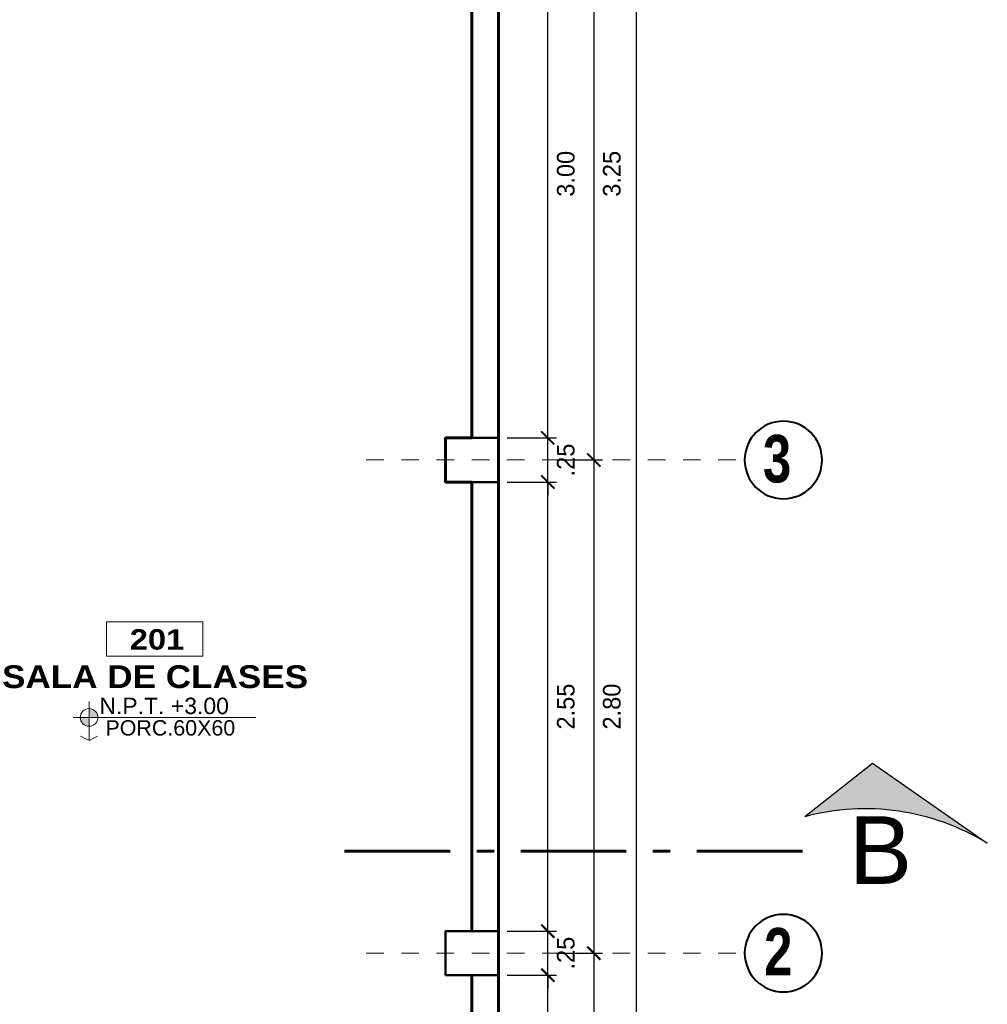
# Model space of a CAD drawing. Header units: metres. Extents: x -13 to 533, y -25 to 219.
# Tile 29 of 99: x 17.71 to 23.21, y 3.28 to 8.88. Entities that reach past the tile are written whole.
import ezdxf
from ezdxf.enums import TextEntityAlignment as Align

# ---------------------------------------------------------------- set-up
doc = ezdxf.new("R2010")
doc.units = ezdxf.units.M
doc.linetypes.add('ACAD_ISO10W100', pattern=[18, 12, -3, 0, -3])
doc.linetypes.add('DASHDOT', pattern=[1, 0.5, -0.25, 0, -0.25])
for name, color, linetype, lineweight in [('COLUMNAS', 5, 'Continuous', 80), ('CORTES', 252, 'Continuous', 25), ('COTAS', 4, 'Continuous', 13), ('EJES', 251, 'Continuous', 20), ('NPT', 255, 'Continuous', 13), ('PLUMA 0.8', 1, 'Continuous', 60), ('TEXTO', 14, 'Continuous', 40), ('Textos', 7, 'Continuous', 0)]:
    doc.layers.add(name, color=color, linetype=linetype, lineweight=lineweight)
doc.styles.add('ARIAL BLACK', font='txt', dxfattribs={"height": 0.1})
doc.styles.add('ARIALREG', font='arial.ttf')
doc.styles.add('joe1', font='impact.ttf')
doc.styles.add('STYLE1', font='arial.ttf', dxfattribs={"height": 0.3})
doc.styles.add('TEXTOCENT', font='GOTHIC.TTF')
doc.dimstyles.new('PLANTA50', dxfattribs={"dimscale": 0.5, "dimtxt": 0.2, "dimasz": 0.15, "dimexe": 0.1, "dimexo": 0.1, "dimgap": 0.1, "dimtad": 2, "dimzin": 7, "dimdsep": 46, "dimtxsty": 'TEXTOCENT', "dimblk": 'ARCHTICK', "dimcen": 0.2, "dimdle": 0.1, "dimclrd": 8, "dimclre": 8, "dimclrt": 256, "dimaunit": 1, "dimadec": 0, "dimazin": 0, "dimtfac": 1, "dimtix": 1, "dimtmove": 2, "dimatfit": 3, "dimldrblk": 'ARCHTICK', "dimfxl": 1, "dimtolj": 1, "dimtzin": 0, "dimarcsym": 0})

# ---------------------------------------------------------------- blocks, each defined once
blk = doc.blocks.new('_ARCHTICK')
at = {"color": 0, "linetype": 'ByBlock', "const_width": 0.15}
blk.add_lwpolyline([(-0.5, -0.5), (0.5, 0.5)], dxfattribs=at)
blk = doc.blocks.new('*D195')
at = {"layer": 'COTAS', "color": 8, "lineweight": -2, "transparency": 16777216}
for p, q in [((21.2118, 20.05), (21.2118, -0.05)), ((20.48, 20), (21.2618, 20)), ((20.53, 0), (21.2618, 0))]:
    blk.add_line(p, q, dxfattribs=at)
at = {"layer": 'Defpoints', "color": 0, "lineweight": 5, "transparency": 16777216}
for p in [(20.43, 20), (20.48, 0), (21.2118, 0)]:
    blk.add_point(p, dxfattribs=at)
at = {"layer": 'COTAS', "color": 8, "lineweight": -2, "transparency": 16777216, "xscale": 0.075, "yscale": 0.075, "zscale": 0.075}
for p, rotation in [((21.2118, 20), 90), ((21.2118, 0), 270)]:
    blk.add_blockref('_ARCHTICK', p, dxfattribs=dict(at, rotation=rotation))
at = {"layer": 'COTAS', "transparency": 16777216, "insert": (21.3144, 10), "char_height": 0.1, "attachment_point": 5, "rotation": 90, "style": 'TEXTOCENT'}
blk.add_mtext('\\A1;20.00', dxfattribs=at)
blk = doc.blocks.new('*D196')
at = {"layer": 'COTAS', "color": 8, "lineweight": -2, "transparency": 16777216}
for p, q in [((20.7108, 0.2), (20.7108, 3.5)), ((20.48, 3.45), (20.7608, 3.45)), ((20.53, 0.25), (20.7608, 0.25))]:
    blk.add_line(p, q, dxfattribs=at)
at = {"layer": 'Defpoints', "color": 0, "lineweight": 5, "transparency": 16777216}
for p in [(20.43, 3.45), (20.7108, 3.45), (20.48, 0.25)]:
    blk.add_point(p, dxfattribs=at)
at = {"layer": 'COTAS', "color": 8, "lineweight": -2, "transparency": 16777216, "xscale": 0.075, "yscale": 0.075, "zscale": 0.075}
for p, rotation in [((20.7108, 3.45), 90), ((20.7108, 0.25), 270)]:
    blk.add_blockref('_ARCHTICK', p, dxfattribs=dict(at, rotation=rotation))
at = {"layer": 'COTAS', "transparency": 16777216, "insert": (20.8133, 1.85), "char_height": 0.1, "attachment_point": 5, "rotation": 90, "style": 'TEXTOCENT'}
blk.add_mtext('\\A1;3.20', dxfattribs=at)
blk = doc.blocks.new('*D198')
at = {"layer": 'COTAS', "color": 8, "lineweight": -2, "transparency": 16777216}
for p, q in [((20.9721, 3.625), (20.9721, -0.05)), ((20.7608, 3.575), (21.0221, 3.575)), ((20.53, 0), (21.0221, 0))]:
    blk.add_line(p, q, dxfattribs=at)
at = {"layer": 'Defpoints', "color": 0, "lineweight": 5, "transparency": 16777216}
for p in [(20.7108, 3.575), (20.48, 0), (20.9721, 0)]:
    blk.add_point(p, dxfattribs=at)
at = {"layer": 'COTAS', "color": 8, "lineweight": -2, "transparency": 16777216, "xscale": 0.075, "yscale": 0.075, "zscale": 0.075}
for p, rotation in [((20.9721, 3.575), 90), ((20.9721, 0), 270)]:
    blk.add_blockref('_ARCHTICK', p, dxfattribs=dict(at, rotation=rotation))
at = {"layer": 'COTAS', "transparency": 16777216, "insert": (21.0746, 1.7875), "char_height": 0.1, "attachment_point": 5, "rotation": 90, "style": 'TEXTOCENT'}
blk.add_mtext('\\A1;3.58', dxfattribs=at)
blk = doc.blocks.new('A$C7ABB6997')
at = {"layer": 'EJES', "color": 250, "linetype": 'DASHDOT', "ltscale": 0.01}
blk.add_line((0.22, 0.6), (0.22, 2.75), dxfattribs=at)
at = {"layer": 'EJES', "color": 250, "lineweight": 40}
blk.add_circle((0.22, 2.97), 0.22, dxfattribs=at)
blk = doc.blocks.new('*D199')
at = {"layer": 'COTAS', "color": 8, "lineweight": -2, "transparency": 16777216}
for p, q in [((20.7108, 3.7), (20.7108, 3.775)), ((20.48, 3.7), (20.7608, 3.7)), ((20.7108, 3.45), (20.7108, 3.7)), ((20.48, 3.45), (20.7608, 3.45)), ((20.7108, 3.45), (20.7108, 3.375))]:
    blk.add_line(p, q, dxfattribs=at)
at = {"layer": 'Defpoints', "color": 0, "lineweight": 5, "transparency": 16777216}
for p in [(20.43, 3.7), (20.7108, 3.7), (20.43, 3.45)]:
    blk.add_point(p, dxfattribs=at)
at = {"layer": 'COTAS', "color": 8, "lineweight": -2, "transparency": 16777216, "xscale": 0.075, "yscale": 0.075, "zscale": 0.075}
for p, rotation in [((20.7108, 3.7), 270), ((20.7108, 3.45), 90)]:
    blk.add_blockref('_ARCHTICK', p, dxfattribs=dict(at, rotation=rotation))
at = {"layer": 'COTAS', "transparency": 16777216, "insert": (20.8133, 3.575), "char_height": 0.1, "attachment_point": 5, "rotation": 90, "style": 'TEXTOCENT'}
blk.add_mtext('\\A1;.25', dxfattribs=at)
blk = doc.blocks.new('*D200')
at = {"layer": 'COTAS', "color": 8, "lineweight": -2, "transparency": 16777216}
for p, q in [((20.7108, 3.65), (20.7108, 6.3)), ((20.48, 6.25), (20.7608, 6.25)), ((20.48, 3.7), (20.7608, 3.7))]:
    blk.add_line(p, q, dxfattribs=at)
at = {"layer": 'Defpoints', "color": 0, "lineweight": 5, "transparency": 16777216}
for p in [(20.43, 6.25), (20.7108, 6.25), (20.43, 3.7)]:
    blk.add_point(p, dxfattribs=at)
at = {"layer": 'COTAS', "color": 8, "lineweight": -2, "transparency": 16777216, "xscale": 0.075, "yscale": 0.075, "zscale": 0.075}
for p, rotation in [((20.7108, 6.25), 90), ((20.7108, 3.7), 270)]:
    blk.add_blockref('_ARCHTICK', p, dxfattribs=dict(at, rotation=rotation))
at = {"layer": 'COTAS', "transparency": 16777216, "insert": (20.8133, 4.975), "char_height": 0.1, "attachment_point": 5, "rotation": 90, "style": 'TEXTOCENT'}
blk.add_mtext('\\A1;2.55', dxfattribs=at)
blk = doc.blocks.new('*D201')
at = {"layer": 'COTAS', "color": 8, "lineweight": -2, "transparency": 16777216}
for p, q in [((20.7108, 6.45), (20.7108, 9.55)), ((20.48, 9.5), (20.7608, 9.5)), ((20.48, 6.5), (20.7608, 6.5))]:
    blk.add_line(p, q, dxfattribs=at)
at = {"layer": 'Defpoints', "color": 0, "lineweight": 5, "transparency": 16777216}
for p in [(20.43, 9.5), (20.7108, 9.5), (20.43, 6.5)]:
    blk.add_point(p, dxfattribs=at)
at = {"layer": 'COTAS', "color": 8, "lineweight": -2, "transparency": 16777216, "xscale": 0.075, "yscale": 0.075, "zscale": 0.075}
for p, rotation in [((20.7108, 9.5), 90), ((20.7108, 6.5), 270)]:
    blk.add_blockref('_ARCHTICK', p, dxfattribs=dict(at, rotation=rotation))
at = {"layer": 'COTAS', "transparency": 16777216, "insert": (20.8133, 8), "char_height": 0.1, "attachment_point": 5, "rotation": 90, "style": 'TEXTOCENT'}
blk.add_mtext('\\A1;3.00', dxfattribs=at)
blk = doc.blocks.new('*D212')
at = {"layer": 'COTAS', "color": 8, "lineweight": -2, "transparency": 16777216}
for p, q in [((20.7608, 6.375), (21.0221, 6.375)), ((20.9721, 6.425), (20.9721, 3.525)), ((20.7608, 3.575), (21.0221, 3.575))]:
    blk.add_line(p, q, dxfattribs=at)
at = {"layer": 'Defpoints', "color": 0, "lineweight": 5, "transparency": 16777216}
for p in [(20.7108, 6.375), (20.7108, 3.575), (20.9721, 3.575)]:
    blk.add_point(p, dxfattribs=at)
at = {"layer": 'COTAS', "color": 8, "lineweight": -2, "transparency": 16777216, "xscale": 0.075, "yscale": 0.075, "zscale": 0.075}
for p, rotation in [((20.9721, 6.375), 90), ((20.9721, 3.575), 270)]:
    blk.add_blockref('_ARCHTICK', p, dxfattribs=dict(at, rotation=rotation))
at = {"layer": 'COTAS', "transparency": 16777216, "insert": (21.0746, 4.975), "char_height": 0.1, "attachment_point": 5, "rotation": 90, "style": 'TEXTOCENT'}
blk.add_mtext('\\A1;2.80', dxfattribs=at)
blk = doc.blocks.new('*D217')
at = {"layer": 'COTAS', "color": 8, "lineweight": -2, "transparency": 16777216}
for p, q in [((20.7108, 6.5), (20.7108, 6.575)), ((20.48, 6.5), (20.7608, 6.5)), ((20.7108, 6.25), (20.7108, 6.5)), ((20.48, 6.25), (20.7608, 6.25)), ((20.7108, 6.25), (20.7108, 6.175))]:
    blk.add_line(p, q, dxfattribs=at)
at = {"layer": 'Defpoints', "color": 0, "lineweight": 5, "transparency": 16777216}
for p in [(20.43, 6.5), (20.7108, 6.5), (20.43, 6.25)]:
    blk.add_point(p, dxfattribs=at)
at = {"layer": 'COTAS', "color": 8, "lineweight": -2, "transparency": 16777216, "xscale": 0.075, "yscale": 0.075, "zscale": 0.075}
for p, rotation in [((20.7108, 6.5), 270), ((20.7108, 6.25), 90)]:
    blk.add_blockref('_ARCHTICK', p, dxfattribs=dict(at, rotation=rotation))
at = {"layer": 'COTAS', "transparency": 16777216, "insert": (20.8133, 6.375), "char_height": 0.1, "attachment_point": 5, "rotation": 90, "style": 'TEXTOCENT'}
blk.add_mtext('\\A1;.25', dxfattribs=at)
blk = doc.blocks.new('*D218')
at = {"layer": 'COTAS', "color": 8, "lineweight": -2, "transparency": 16777216}
for p, q in [((20.9721, 9.675), (20.9721, 6.325)), ((20.7608, 9.625), (21.0221, 9.625)), ((20.7608, 6.375), (21.0221, 6.375))]:
    blk.add_line(p, q, dxfattribs=at)
at = {"layer": 'Defpoints', "color": 0, "lineweight": 5, "transparency": 16777216}
for p in [(20.7108, 9.625), (20.7108, 6.375), (20.9721, 6.375)]:
    blk.add_point(p, dxfattribs=at)
at = {"layer": 'COTAS', "color": 8, "lineweight": -2, "transparency": 16777216, "xscale": 0.075, "yscale": 0.075, "zscale": 0.075}
for p, rotation in [((20.9721, 9.625), 90), ((20.9721, 6.375), 270)]:
    blk.add_blockref('_ARCHTICK', p, dxfattribs=dict(at, rotation=rotation))
at = {"layer": 'COTAS', "transparency": 16777216, "insert": (21.0746, 8), "char_height": 0.1, "attachment_point": 5, "rotation": 90, "style": 'TEXTOCENT'}
blk.add_mtext('\\A1;3.25', dxfattribs=at)
blk = doc.blocks.new('A$C28C3425A')
at = {"layer": 'CORTES'}
h = blk.add_hatch(color=256, dxfattribs=at)
h.dxf.hatch_style = 1
h.paths.add_polyline_path([(0.5651, 0.6663), (0, 0.2222, -0.206782), (1.5253, 0)])
for p, q in [((0.5651, 0.6663), (0, 0.2222)), ((1.5253, 0), (0.5651, 0.6663))]:
    blk.add_line(p, q, dxfattribs=at)
blk.add_arc((0.5056, -1.6542), 1.9433, 58.34748, 105.07982, dxfattribs=at)
blk = doc.blocks.new('rtyjety')
at = {"layer": 'NPT', "lineweight": 20, "extrusion": (-1.47885e-11, -2.65303e-07, 1)}
h = blk.add_hatch(color=256, dxfattribs=at)
h.paths.add_polyline_path([(-24.42, -23.531), (-24.42, -23.625), (-24.326, -23.625, 0.414214)])
h.paths.add_polyline_path([(-24.42, -23.625), (-24.514, -23.625, 0.414214), (-24.42, -23.719)])
at = {"layer": 'NPT', "lineweight": 20, "extrusion": (-1.2658e-11, -2.65304e-07, 1)}
for p, q in [((-24.42, -23.454, 0), (-24.42, -23.871, 0)), ((-24.588, -23.625, 0), (-22.645, -23.625, 0)), ((-24.42, -23.871, 0), (-24.511, -23.823, 0)), ((-24.42, -23.871, 0), (-24.33, -23.823, 0))]:
    blk.add_line(p, q, dxfattribs=at)
blk.add_circle((-24.42, -23.625, 0), 0.0938, dxfattribs=at)
blk = doc.blocks.new('NOMBRES AMBIENTES DIFER 1')
at = {"layer": 'Textos', "color": 8}
blk.add_lwpolyline([(0.243, 1.342), (1.6, 1.342), (1.6, 0.858), (0.243, 0.858)], close=True, dxfattribs=at)
at = {"layer": 'NPT', "extrusion": (1.2658e-11, 2.65304e-07, 1), "xscale": 1.318472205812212, "yscale": 1.318472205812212, "zscale": 1.318472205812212, "rotation": 359.9999999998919}
blk.add_blockref('rtyjety', (32.197, 31.148, 0), dxfattribs=at)
at = {"layer": 'Textos', "color": 30, "style": 'STYLE1'}
blk.add_text('N.P.T.', height=0.2307, rotation=360, dxfattribs=at).set_placement((0.145, 0.046))
at = {"layer": 'Textos', "color": 8, "style": 'ARIAL BLACK'}
blk.add_attdef('B-300', text='', height=0.287, rotation=360, dxfattribs=at).set_placement((0.954, 0.951), align=Align.CENTER)
at = {"layer": 'Textos', "style": 'ARIAL BLACK'}
blk.add_attdef('NOMBRE', text='', height=0.319, rotation=360, dxfattribs=at).set_placement((1.012, 0.413), align=Align.CENTER)
at = {"layer": 'Textos', "color": 30, "style": 'STYLE1'}
blk.add_attdef('0.00', (1.149, 0.046), '', height=0.231, rotation=360, dxfattribs=at)
at = {"layer": 'Textos', "color": 35, "style": 'STYLE1'}
for tag, p in [('PISO:', (0.186, -0.468)), ('SERIE', (0.161, -0.763)), ('COLOR', (0.119, -1.093))]:
    blk.add_attdef(tag, p, '', height=0.215, rotation=360, dxfattribs=at)
blk = doc.blocks.new('*D320')
at = {"layer": 'COTAS', "color": 251, "linetype": 'Continuous', "lineweight": -2, "transparency": 16777216}
for p, q in [((16.63, 3.4214), (16.63, 2.9821)), ((20.28, 3.4214), (20.28, 2.9821)), ((16.58, 3.0071), (20.33, 3.0071))]:
    blk.add_line(p, q, dxfattribs=at)
at = {"layer": 'Defpoints', "color": 0, "linetype": 'Continuous', "lineweight": 5, "transparency": 16777216}
for p in [(16.63, 3.4464), (20.28, 3.4464), (20.28, 3.0071)]:
    blk.add_point(p, dxfattribs=at)
at = {"layer": 'COTAS', "color": 251, "linetype": 'Continuous', "lineweight": -2, "transparency": 16777216, "xscale": 0.06, "yscale": 0.06, "zscale": 0.06, "rotation": 180}
blk.add_blockref('_ARCHTICK', (16.63, 3.0071), dxfattribs=at)
at = {"layer": 'COTAS', "color": 251, "linetype": 'Continuous', "lineweight": -2, "transparency": 16777216, "xscale": 0.06, "yscale": 0.06, "zscale": 0.06}
blk.add_blockref('_ARCHTICK', (20.28, 3.0071), dxfattribs=at)
at = {"layer": 'COTAS', "color": 2, "linetype": 'Continuous', "lineweight": 5, "transparency": 16777216, "insert": (18.455, 3.0721), "char_height": 0.07, "attachment_point": 5}
blk.add_mtext('\\A1;3.65', dxfattribs=at)

msp = doc.modelspace()

# ---------------------------------------------------------------- linework, layer by layer
at = {"layer": 'COLUMNAS', "linetype": 'Continuous', "lineweight": 50}
for points in [[(20.43, 6.5), (20.13, 6.5), (20.13, 6.25), (20.43, 6.25)], [(20.43, 3.7), (20.13, 3.7), (20.13, 3.45), (20.43, 3.45)]]:
    msp.add_lwpolyline(points, close=True, dxfattribs=at)
at = {"layer": 'CORTES', "linetype": 'ACAD_ISO10W100', "lineweight": 60, "ltscale": 0.05}
msp.add_lwpolyline([(19.5567, 4.1537), (22.2567, 4.1537)], dxfattribs=at)
at = {"layer": 'PLUMA 0.8'}
for points in [[(20.43, 17.2), (20.43, 0)], [(20.28, 6.5), (20.28, 9.5)], [(20.28, 6.5), (20.13, 6.5), (20.13, 6.25), (20.28, 6.25)], [(20.28, 6.25), (20.28, 3.7)], [(20.28, 3.45), (20.28, 0.25)]]:
    msp.add_lwpolyline(points, dxfattribs=at)

# ---------------------------------------------------------------- block references
at = {"layer": 'CORTES', "xscale": 0.68, "yscale": 0.68, "zscale": 0.68}
msp.add_blockref('A$C28C3425A', (22.1701, 4.1983), dxfattribs=at)
at = {"layer": 'EJES', "ltscale": 0.5, "xscale": -1, "rotation": 270}
for p in [(19.0789, 6.155), (19.0789, 3.355)]:
    msp.add_blockref('A$C7ABB6997', p, dxfattribs=at)
at = {"layer": 'TEXTO'}
ref = msp.add_blockref('NOMBRES AMBIENTES DIFER 1', (18.105, 4.9134), dxfattribs=dict(at, xscale=0.4044226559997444, yscale=0.4044226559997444, zscale=0.4044226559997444))
ref.add_attrib('B-300', '201', dxfattribs={"layer": 'Textos', "color": 8, "height": 0.1162, "rotation": 360, "style": 'ARIAL BLACK'}).set_placement((18.4909, 5.2982, 0), align=Align.CENTER)
ref.add_attrib('NOMBRE', 'SALA DE CLASES ', dxfattribs={"layer": 'Textos', "height": 0.129115, "rotation": 360, "style": 'ARIAL BLACK'}).set_placement((18.4775, 5.0801, 0), align=Align.CENTER)
ref.add_attrib('0.00', '+3.00', (18.5696, 4.9322, 0), dxfattribs={"layer": 'Textos', "color": 30, "height": 0.09331, "rotation": 360, "style": 'STYLE1'})
ref.add_attrib('PISO:', 'PORC.60X60', (18.1979, 4.8106, 0), dxfattribs={"layer": 'Textos', "color": 35, "height": 0.08713, "rotation": 360, "style": 'STYLE1'})

# ---------------------------------------------------------------- texts
at = {"layer": 'CORTES', "style": 'ARIALREG'}
msp.add_text('B', height=0.384, rotation=0, dxfattribs=at).set_placement((22.7798, 3.9682), align=Align.RIGHT)
at = {"layer": 'EJES', "style": 'joe1'}
for s, p in [('3', (21.9328, 6.248)), ('2', (21.9395, 3.448))]:
    msp.add_text(s, height=0.2695, rotation=0.0007, dxfattribs=at).set_placement(p)

# ---------------------------------------------------------------- dimensions: what is measured, and where the dimension line sits
at = {"layer": 'COTAS'}
for base, p1, p2, angle, picture, middle in [((21.2118, 0), (20.43, 20), (20.48, 0), 90, '*D195', (21.3144, 10)), ((20.9721, 6.375), (20.7108, 9.625), (20.7108, 6.375), 90, '*D218', (21.0746, 8)), ((20.7108, 9.5), (20.43, 6.5), (20.43, 9.5), 90, '*D201', (20.8133, 8)), ((20.7108, 6.5), (20.43, 6.25), (20.43, 6.5), 90, '*D217', (20.8133, 6.375)), ((20.9721, 3.575), (20.7108, 6.375), (20.7108, 3.575), 90, '*D212', (21.0746, 4.975)), ((20.7108, 6.25), (20.43, 3.7), (20.43, 6.25), 90, '*D200', (20.8133, 4.975)), ((20.7108, 3.7), (20.43, 3.45), (20.43, 3.7), 90, '*D199', (20.8133, 3.575)), ((20.9721199, -0.0000002), (20.7107855, 3.5749999), (20.48, -0.0000002), 90, '*D198', (21.0746352, 1.7874999)), ((20.7108, 3.45), (20.48, 0.25), (20.43, 3.45), 270, '*D196', (20.8133, 1.85))]:
    dim = msp.add_linear_dim(base=base, p1=p1, p2=p2, angle=angle, dimstyle='PLANTA50', dxfattribs=at)
    dim.commit()
    dim.dimension.update_dxf_attribs({"geometry": picture, "text_midpoint": middle})
at = {"layer": 'COTAS', "linetype": 'Continuous', "lineweight": 5}
dim = msp.add_linear_dim(base=(20.28, 3.0071), p1=(16.63, 3.4464), p2=(20.28, 3.4464), dimstyle='PLANTA50', override={"dimtxt": 0.14, "dimasz": 0.12, "dimexe": 0.05, "dimexo": 0.05, "dimgap": 0.06, "dimtad": 1, "dimtxsty": 'Standard', "dimclrd": 251, "dimclre": 251, "dimclrt": 2}, dxfattribs=at)
dim.commit()
dim.dimension.update_dxf_attribs({"geometry": '*D320', "text_midpoint": (18.455, 3.0721)})

doc.saveas('drawing.dxf')
